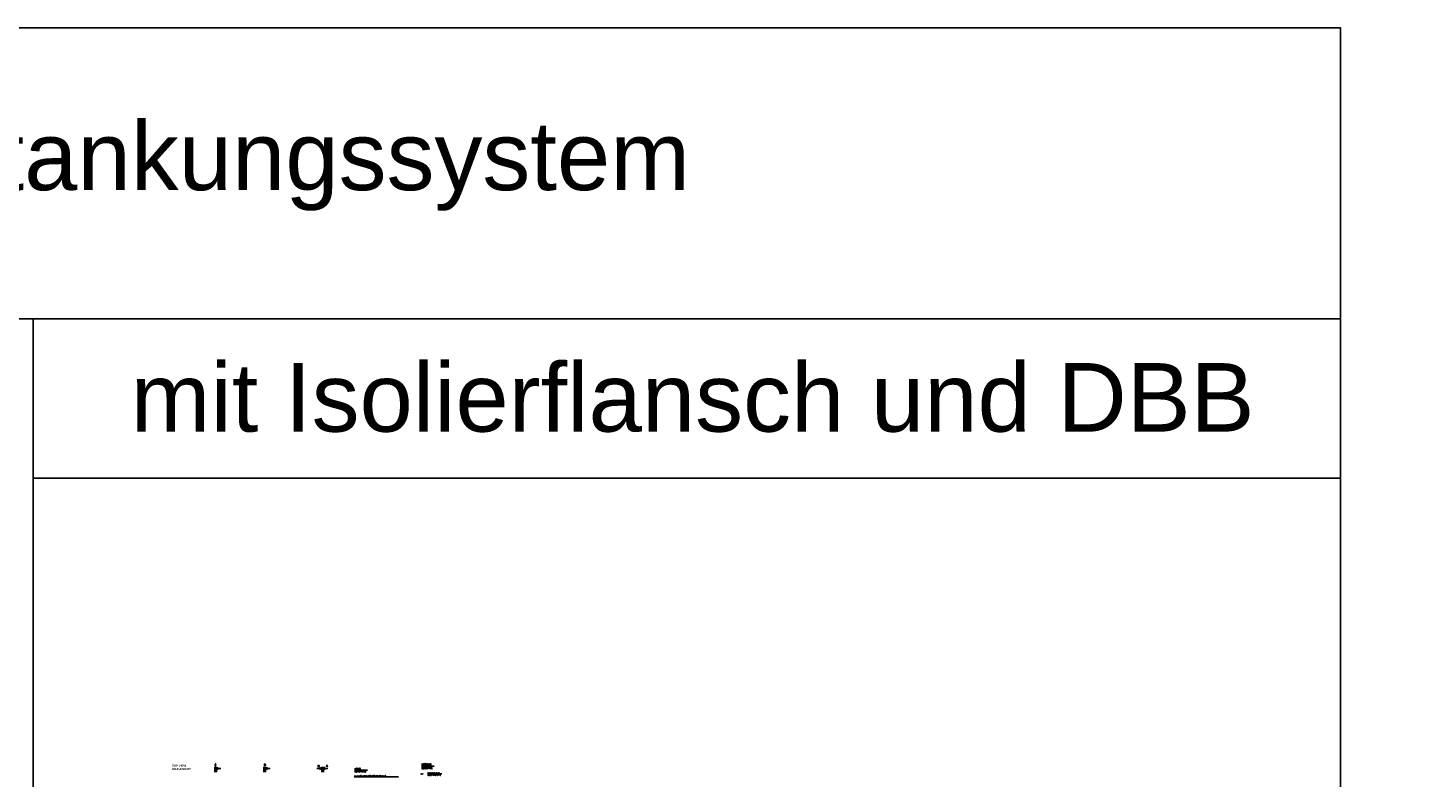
# Model space of a CAD drawing. Header units: millimetres. Extents: x -197187 to 241957296, y -45270 to 70505.
# Tile 116 of 116: x 31974 to 133995, y 15912 to 70505. Entities that reach past the tile are written whole.
import ezdxf
from ezdxf.enums import TextEntityAlignment as Align

# ---------------------------------------------------------------- set-up
doc = ezdxf.new("R2010")
doc.units = ezdxf.units.MM
doc.header["$LTSCALE"] = 0.5
doc.linetypes.add('DASHDOT', pattern=[1, 0.5, -0.25, 0, -0.25])
for name, color, linetype in [('12', 7, 'Continuous'), ('17', 7, 'Continuous'), ('21', 7, 'Continuous'), ('44', 7, 'Continuous'), ('8', 7, 'Continuous'), ('Beschriftung', 7, 'Continuous')]:
    doc.layers.add(name, color=color, linetype=linetype)
doc.styles.add('LBB3.5M1000', font='isocp.shx', dxfattribs={"height": 3.5})
doc.styles.add('ROMANS', font='ROMANS', dxfattribs={"height": 0.2})
doc.styles.get("Standard").update_dxf_attribs({"font": 'isocpeur.ttf'})

# ---------------------------------------------------------------- blocks, each defined once
blk = doc.blocks.new('PFEIL')
at = {"layer": '17', "color": 7, "linetype": 'Continuous'}
for p, q in [((-40, 0), (-20, 0)), ((-20, 5.359), (-20, -5.359)), ((0, 0), (-20, 5.359)), ((-20, 5.0491), (-18.8434, 5.0491)), ((-20, 4.5991), (-17.164, 4.5991)), ((-20, 4.1491), (-15.4846, 4.1491)), ((-20, 3.6991), (-13.8052, 3.6991)), ((-20, 3.2491), (-12.1258, 3.2491)), ((-20, 2.7991), (-10.4464, 2.7991)), ((-20, 2.3491), (-8.7669, 2.3491)), ((-20, 1.8991), (-7.0875, 1.8991)), ((-20, 1.4491), (-5.4081, 1.4491)), ((-20, 0.9991), (-3.7287, 0.9991)), ((-20, 0.5491), (-2.0493, 0.5491)), ((-20, 0.0991), (-0.3698, 0.0991)), ((-20, -5.359), (0, 0)), ((-20, -0.3509), (-1.3096, -0.3509)), ((-20, -0.8009), (-2.989, -0.8009)), ((-20, -1.2509), (-4.6684, -1.2509)), ((-20, -1.7009), (-6.3478, -1.7009)), ((-20, -2.1509), (-8.0272, -2.1509)), ((-20, -2.6009), (-9.7067, -2.6009)), ((-20, -3.0509), (-11.3861, -3.0509)), ((-20, -3.5009), (-13.0655, -3.5009)), ((-20, -3.9509), (-14.7449, -3.9509)), ((-20, -4.4009), (-16.4243, -4.4009)), ((-20, -4.8509), (-18.1038, -4.8509)), ((-20, -5.3009), (-19.7832, -5.3009))]:
    blk.add_line(p, q, dxfattribs=at)

msp = doc.modelspace()

# ---------------------------------------------------------------- linework, layer by layer
at = {"color": 3}
for points in [[(-63672.453, 49303.187), (127620.801, 49303.187), (127620.801, 70504.519), (-63672.453, 70504.519)], [(127620.801, 37686.455), (32361.929, 37686.455), (32361.929, 49303.187), (127620.801, 49303.187)], [(32361.929, 37686.455), (127620.801, 37686.455), (127620.801, -45269.811), (32361.929, -45269.811)]]:
    msp.add_lwpolyline(points, close=True, dxfattribs=at)
at = {"layer": '17', "linetype": 'DASHDOT', "lineweight": 50, "ltscale": 20}
for p, q in [((45628.111, 16641.111), (45628.111, 16254.25)), ((49216.132, 16641.111), (49216.132, 16254.25)), ((53426.15, 16641.111), (53426.15, 16254.25))]:
    msp.add_line(p, q, dxfattribs=at)
at = {"layer": '21', "ltscale": 10}
for p, q in [((55776.298, 16405.2), (56705.852, 16405.2)), ((60639.534, 16697.225), (61567.529, 16697.225))]:
    msp.add_line(p, q, dxfattribs=at)
at = {"layer": '44', "linetype": 'Continuous'}
msp.add_line((62141.007, 16131.067), (61092.264, 16131.067), dxfattribs=at)
at = {"layer": '8', "linetype": 'Continuous'}
msp.add_line((55740.999, 15928.433), (58972.176, 15928.433), dxfattribs=at)

# ---------------------------------------------------------------- block references
at = {"layer": '17', "linetype": 'Continuous', "lineweight": 50, "ltscale": 10, "xscale": 10, "yscale": 10, "rotation": 180}
for p in [(45628.111, 16531.111), (49216.132, 16531.111), (53426.15, 16531.111)]:
    msp.add_blockref('PFEIL', p, dxfattribs=at)
at = {"layer": '17', "linetype": 'Continuous', "lineweight": 50, "ltscale": 10, "xscale": 10, "yscale": -10}
msp.add_blockref('PFEIL', (53426.15, 16531.111), dxfattribs=at)

# ---------------------------------------------------------------- texts
at = {"color": 3, "char_height": 5000, "attachment_point": 1}
for s, width, insert in [('\\pi48397;{\\fArial|b0|i0|c0|p34;Hydranten- Betankungssystem}', 191293.25449, (-63672.453, 63686.815)), ('\\pi3978.3;{\\fArial|b0|i0|c0|p34;mit Isolierkupplung und DBB}', 95258.87237, (-63672.453, 46082.985)), ('\\pi7088.8;{\\fArial|b0|i0|c0|p34;mit Isolierflansch und DBB}', 95258.87237, (32361.929, 46082.985))]:
    msp.add_mtext_dynamic_manual_height_columns(s, width=width, gutter_width=12.5, heights=[0], dxfattribs=dict(at, insert=insert))
at = {"layer": '12', "linetype": 'Continuous', "lineweight": 50, "style": 'ROMANS'}
for s, p in [('NOTES', (55785.692, 16449.28)), ('BEMERKUNG', (55785.692, 16269.28))]:
    msp.add_text(s, height=100, dxfattribs=at).set_placement(p)
at = {"layer": '17', "linetype": 'Continuous', "lineweight": 50, "ltscale": 10, "style": 'ROMANS'}
for s, p in [('C', (45581.591, 16725.507)), ('B', (49169.613, 16725.507)), ('D', (53078.05, 16642.575)), ('A', (53698.936, 16660.655))]:
    msp.add_text(s, height=140, dxfattribs=at).set_placement(p)
at = {"layer": '8', "linetype": 'Continuous', "lineweight": 50, "style": 'ROMANS'}
for s, p in [('LEGENDE', (60640.402, 16505.934)), ('LEGEND', (60642.264, 16751.067))]:
    msp.add_text(s, height=140, dxfattribs=at).set_placement(p)
at = {"layer": '8', "linetype": 'Continuous', "style": 'ROMANS'}
for s, p in [('ALL VALVES AND FLANGES DESIGNED FOR PN 16', (55755.692, 15959.475)), ('VENTILATING VALVE', (61090.402, 16159.367)), ('BELUEFTUNGSVENTIL', (61092.264, 16031.067))]:
    msp.add_text(s, height=70, dxfattribs=at).set_placement(p)
msp.add_text('AVV', height=70, dxfattribs=at).set_placement((60592.264, 16131.067), align=Align.MIDDLE_LEFT)

# ---------------------------------------------------------------- next in the draw order: texts
at = {"layer": 'Beschriftung', "insert": (42474.457, 16819.364), "char_height": 150, "width": 1682.94636, "attachment_point": 1, "style": 'LBB3.5M1000', "bg_fill": 2}
msp.add_mtext('{\\fArial|b1|i0|c0|p34;TOP VIEW\\L\\P\\fArial|b1|i1|c0|p34;\\lDRAUFSICHT}', dxfattribs=at)

doc.saveas('drawing.dxf')
